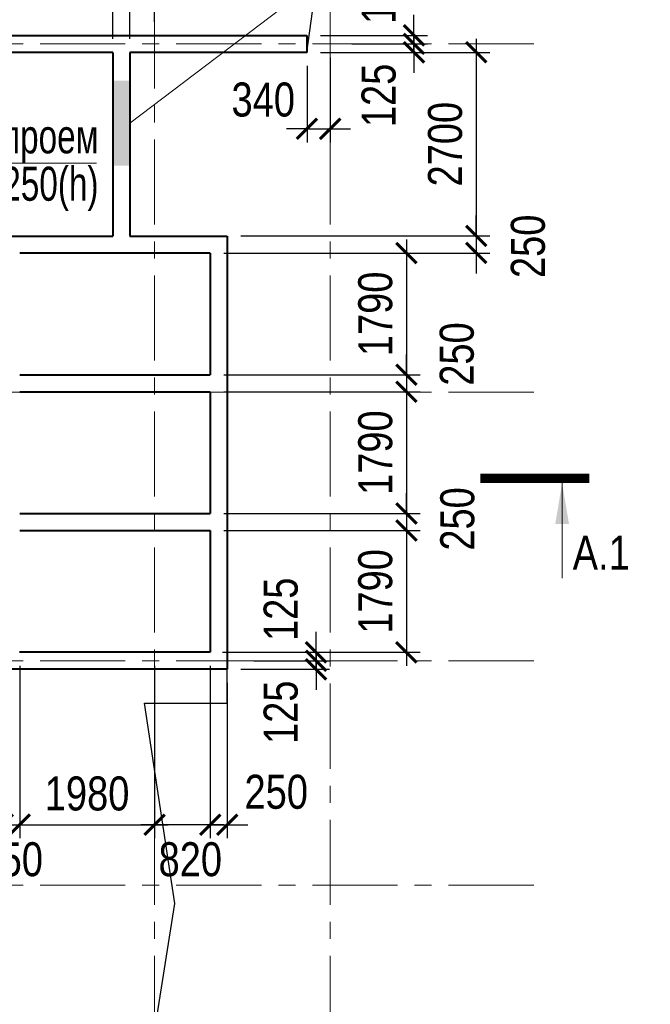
# Model space of a CAD drawing. Header units: inches. Extents: x -7218622 to -7066149, y 5758361 to 6202306.
# Tile 22 of 40: x -7137105 to -7127844, y 5876680 to 5891155. Entities that reach past the tile are written whole.
import ezdxf
from ezdxf.enums import TextEntityAlignment as Align

# ---------------------------------------------------------------- set-up
doc = ezdxf.new("R2010")
doc.units = ezdxf.units.IN
doc.header["$LTSCALE"] = 1000
doc.header["$MEASUREMENT"] = 0
doc.linetypes.add('CENTER', pattern=[2, 1.25, -0.25, 0.25, -0.25])
for name, color, linetype, lineweight in [('СК-040-С(тены)', 12, 'Continuous', 40), ('СК-050-П(литы перекрытия)', 3, 'Continuous', 30), ('СК-100-О(си)', 7, 'CENTER', 15), ('СК-110-О-РАЗМЕРЫ', 7, 'Continuous', 15), ('СК-400-Т(екст)', 7, 'Continuous', 20), ('СК-500-С(ечения)', 5, 'Continuous', 40), ('СК-600-Ш(триховка', 7, 'Continuous', 15)]:
    doc.layers.add(name, color=color, linetype=linetype, lineweight=lineweight)
doc.styles.add('ARIAL_annotative', font='arial.ttf', dxfattribs={"width": 0.8, "height": 2.5})
doc.styles.add('RUSS', font='arial.ttf', dxfattribs={"width": 0.8})
doc.dimstyles.new('100-200', dxfattribs={"dimscale": 0, "dimtxt": 500, "dimasz": 300, "dimexe": 200, "dimexo": 200, "dimgap": 200, "dimtad": 1, "dimdec": 0, "dimzin": 0, "dimdsep": 46, "dimtxsty": 'RUSS', "dimblk": 'ARCHTICK', "dimcen": 0.096, "dimdle": 200, "dimclrd": 7, "dimclre": 7, "dimclrt": 256, "dimadec": 0, "dimazin": 0, "dimtfac": 1, "dimtdec": 0, "dimtmove": 2, "dimatfit": 3, "dimldrblk": 'OBLIQUE', "dimfxl": 1, "dimtolj": 1, "dimtzin": 0, "dimarcsym": 0})

# ---------------------------------------------------------------- blocks, each defined once
blk = doc.blocks.new('_ArchTick')
at = {"color": 0, "linetype": 'ByBlock', "const_width": 0.15}
blk.add_lwpolyline([(-0.5, -0.5), (0.5, 0.5)], dxfattribs=at)
blk = doc.blocks.new('*D259')
at = {"layer": 'Defpoints', "color": 0, "transparency": 16777216}
for p in [(-7137355, 5880758), (-7137105, 5880758), (-7137105, 5879320)]:
    blk.add_point(p, dxfattribs=at)
at = {"layer": 'СК-110-О-РАЗМЕРЫ', "color": 7, "lineweight": -2, "transparency": 16777216}
for p, q in [((-7137355, 5880558), (-7137355, 5879120)), ((-7137105, 5880558), (-7137105, 5879120)), ((-7137355, 5879320), (-7137655, 5879320)), ((-7137355, 5879320), (-7137105, 5879320)), ((-7137105, 5879320), (-7136805, 5879320))]:
    blk.add_line(p, q, dxfattribs=at)
at = {"layer": 'СК-110-О-РАЗМЕРЫ', "color": 7, "lineweight": -2, "transparency": 16777216, "xscale": 300, "yscale": 300, "zscale": 300}
blk.add_blockref('_ArchTick', (-7137355, 5879320), dxfattribs=at)
at = {"layer": 'СК-110-О-РАЗМЕРЫ', "color": 7, "lineweight": -2, "transparency": 16777216, "xscale": 300, "yscale": 300, "zscale": 300, "rotation": 180}
blk.add_blockref('_ArchTick', (-7137105, 5879320), dxfattribs=at)
at = {"layer": 'СК-110-О-РАЗМЕРЫ', "transparency": 16777216, "insert": (-7137229, 5878809), "char_height": 500, "attachment_point": 5, "style": 'RUSS'}
blk.add_mtext('\\A1;250', dxfattribs=at)
blk = doc.blocks.new('_Oblique')
at = {"color": 0, "linetype": 'ByBlock', "lineweight": -2}
blk.add_line((-0.5, -0.5), (0.5, 0.5), dxfattribs=at)
blk = doc.blocks.new('*D178')
at = {"layer": 'Defpoints', "color": 0, "transparency": 16777216}
for p in [(-7132887, 5890925), (-7132427, 5890800), (-7131314, 5890800)]:
    blk.add_point(p, dxfattribs=at)
at = {"layer": 'СК-110-О-РАЗМЕРЫ', "color": 7, "lineweight": -2, "transparency": 16777216}
for p, q in [((-7131314, 5890925), (-7131314, 5891225)), ((-7132687, 5890925), (-7131114, 5890925)), ((-7132227, 5890800), (-7131114, 5890800)), ((-7131314, 5890925), (-7131314, 5890800)), ((-7131314, 5890800), (-7131314, 5890500))]:
    blk.add_line(p, q, dxfattribs=at)
at = {"layer": 'СК-110-О-РАЗМЕРЫ', "color": 7, "lineweight": -2, "transparency": 16777216, "xscale": 300, "yscale": 300, "zscale": 300}
for p, rotation in [((-7131314, 5890925), 270), ((-7131314, 5890800), 90)]:
    blk.add_blockref('_ArchTick', p, dxfattribs=dict(at, rotation=rotation))
at = {"layer": 'СК-110-О-РАЗМЕРЫ', "transparency": 16777216, "insert": (-7131831, 5891557), "char_height": 500, "attachment_point": 5, "rotation": 90, "style": 'RUSS'}
blk.add_mtext('\\A1;125', dxfattribs=at)
blk = doc.blocks.new('*D179')
at = {"layer": 'Defpoints', "color": 0, "transparency": 16777216}
for p in [(-7132427, 5890800), (-7131314, 5890800), (-7132887, 5890675)]:
    blk.add_point(p, dxfattribs=at)
at = {"layer": 'СК-110-О-РАЗМЕРЫ', "color": 7, "lineweight": -2, "transparency": 16777216}
for p, q in [((-7131314, 5890800), (-7131314, 5891100)), ((-7132227, 5890800), (-7131114, 5890800)), ((-7131314, 5890675), (-7131314, 5890800)), ((-7132687, 5890675), (-7131114, 5890675)), ((-7131314, 5890675), (-7131314, 5890375))]:
    blk.add_line(p, q, dxfattribs=at)
at = {"layer": 'СК-110-О-РАЗМЕРЫ', "color": 7, "lineweight": -2, "transparency": 16777216, "xscale": 300, "yscale": 300, "zscale": 300}
for p, rotation in [((-7131314, 5890800), 270), ((-7131314, 5890675), 90)]:
    blk.add_blockref('_ArchTick', p, dxfattribs=dict(at, rotation=rotation))
at = {"layer": 'СК-110-О-РАЗМЕРЫ', "transparency": 16777216, "insert": (-7131831, 5890042), "char_height": 500, "attachment_point": 5, "rotation": 90, "style": 'RUSS'}
blk.add_mtext('\\A1;125', dxfattribs=at)
blk = doc.blocks.new('*D165')
at = {"layer": 'Defpoints', "color": 0, "transparency": 16777216}
for p in [(-7134326, 5881855), (-7133865, 5881730), (-7132753, 5881730)]:
    blk.add_point(p, dxfattribs=at)
at = {"layer": 'СК-110-О-РАЗМЕРЫ', "color": 7, "lineweight": -2, "transparency": 16777216}
for p, q in [((-7132753, 5881855), (-7132753, 5882155)), ((-7134126, 5881855), (-7132553, 5881855)), ((-7132753, 5881855), (-7132753, 5881730)), ((-7133665, 5881730), (-7132553, 5881730)), ((-7132753, 5881730), (-7132753, 5881430))]:
    blk.add_line(p, q, dxfattribs=at)
at = {"layer": 'СК-110-О-РАЗМЕРЫ', "color": 7, "lineweight": -2, "transparency": 16777216, "xscale": 300, "yscale": 300, "zscale": 300}
for p, rotation in [((-7132753, 5881855), 270), ((-7132753, 5881730), 90)]:
    blk.add_blockref('_ArchTick', p, dxfattribs=dict(at, rotation=rotation))
at = {"layer": 'СК-110-О-РАЗМЕРЫ', "transparency": 16777216, "insert": (-7133269, 5882487), "char_height": 500, "attachment_point": 5, "rotation": 90, "style": 'RUSS'}
blk.add_mtext('\\A1;125', dxfattribs=at)
blk = doc.blocks.new('*D166')
at = {"layer": 'Defpoints', "color": 0, "transparency": 16777216}
for p in [(-7133865, 5881730), (-7132753, 5881730), (-7134056, 5881605)]:
    blk.add_point(p, dxfattribs=at)
at = {"layer": 'СК-110-О-РАЗМЕРЫ', "color": 7, "lineweight": -2, "transparency": 16777216}
for p, q in [((-7132753, 5881730), (-7132753, 5882030)), ((-7133665, 5881730), (-7132553, 5881730)), ((-7132753, 5881605), (-7132753, 5881730)), ((-7133856, 5881605), (-7132553, 5881605)), ((-7132753, 5881605), (-7132753, 5881305))]:
    blk.add_line(p, q, dxfattribs=at)
at = {"layer": 'СК-110-О-РАЗМЕРЫ', "color": 7, "lineweight": -2, "transparency": 16777216, "xscale": 300, "yscale": 300, "zscale": 300}
for p, rotation in [((-7132753, 5881730), 270), ((-7132753, 5881605), 90)]:
    blk.add_blockref('_ArchTick', p, dxfattribs=dict(at, rotation=rotation))
at = {"layer": 'СК-110-О-РАЗМЕРЫ', "transparency": 16777216, "insert": (-7133269, 5880973), "char_height": 500, "attachment_point": 5, "rotation": 90, "style": 'RUSS'}
blk.add_mtext('\\A1;125', dxfattribs=at)
blk = doc.blocks.new('*D167')
at = {"layer": 'Defpoints', "color": 0, "transparency": 16777216}
for p in [(-7132887, 5890675), (-7134056, 5887975), (-7130400, 5887975)]:
    blk.add_point(p, dxfattribs=at)
at = {"layer": 'СК-110-О-РАЗМЕРЫ', "color": 7, "lineweight": -2, "transparency": 16777216}
for p, q in [((-7130400, 5890875), (-7130400, 5887775)), ((-7132687, 5890675), (-7130200, 5890675)), ((-7133856, 5887975), (-7130200, 5887975))]:
    blk.add_line(p, q, dxfattribs=at)
at = {"layer": 'СК-110-О-РАЗМЕРЫ', "color": 7, "lineweight": -2, "transparency": 16777216, "xscale": 300, "yscale": 300, "zscale": 300}
for p, rotation in [((-7130400, 5890675), 90), ((-7130400, 5887975), 270)]:
    blk.add_blockref('_ArchTick', p, dxfattribs=dict(at, rotation=rotation))
at = {"layer": 'СК-110-О-РАЗМЕРЫ', "transparency": 16777216, "insert": (-7130855, 5889325), "char_height": 500, "attachment_point": 5, "rotation": 90, "style": 'RUSS'}
blk.add_mtext('\\A1;2700', dxfattribs=at)
blk = doc.blocks.new('*D168')
at = {"layer": 'Defpoints', "color": 0, "transparency": 16777216}
for p in [(-7134056, 5887975), (-7134306, 5887725), (-7130400, 5887725)]:
    blk.add_point(p, dxfattribs=at)
at = {"layer": 'СК-110-О-РАЗМЕРЫ', "color": 7, "lineweight": -2, "transparency": 16777216}
for p, q in [((-7130400, 5887975), (-7130400, 5888275)), ((-7133856, 5887975), (-7130200, 5887975)), ((-7130400, 5887975), (-7130400, 5887725)), ((-7134106, 5887725), (-7130200, 5887725)), ((-7130400, 5887725), (-7130400, 5887425))]:
    blk.add_line(p, q, dxfattribs=at)
at = {"layer": 'СК-110-О-РАЗМЕРЫ', "color": 7, "lineweight": -2, "transparency": 16777216, "xscale": 300, "yscale": 300, "zscale": 300}
for p, rotation in [((-7130400, 5887975), 270), ((-7130400, 5887725), 90)]:
    blk.add_blockref('_ArchTick', p, dxfattribs=dict(at, rotation=rotation))
at = {"layer": 'СК-110-О-РАЗМЕРЫ', "transparency": 16777216, "insert": (-7129638, 5887823), "char_height": 500, "attachment_point": 5, "rotation": 90, "style": 'RUSS'}
blk.add_mtext('\\A1;250', dxfattribs=at)
blk = doc.blocks.new('*D215')
at = {"layer": 'Defpoints', "color": 0, "transparency": 16777216}
for p in [(-7134306, 5887725), (-7134306, 5885935), (-7131425, 5885935)]:
    blk.add_point(p, dxfattribs=at)
at = {"layer": 'СК-110-О-РАЗМЕРЫ', "color": 7, "lineweight": -2, "transparency": 16777216}
for p, q in [((-7131425, 5887925), (-7131425, 5885735)), ((-7134106, 5887725), (-7131225, 5887725)), ((-7134106, 5885935), (-7131225, 5885935))]:
    blk.add_line(p, q, dxfattribs=at)
at = {"layer": 'СК-110-О-РАЗМЕРЫ', "color": 7, "lineweight": -2, "transparency": 16777216, "xscale": 300, "yscale": 300, "zscale": 300}
for p, rotation in [((-7131425, 5887725), 90), ((-7131425, 5885935), 270)]:
    blk.add_blockref('_ArchTick', p, dxfattribs=dict(at, rotation=rotation))
at = {"layer": 'СК-110-О-РАЗМЕРЫ', "transparency": 16777216, "insert": (-7131880, 5886830), "char_height": 500, "attachment_point": 5, "rotation": 90, "style": 'RUSS'}
blk.add_mtext('\\A1;1790', dxfattribs=at)
blk = doc.blocks.new('*D216')
at = {"layer": 'Defpoints', "color": 0, "transparency": 16777216}
for p in [(-7134306, 5885935), (-7134306, 5885685), (-7131425, 5885685)]:
    blk.add_point(p, dxfattribs=at)
at = {"layer": 'СК-110-О-РАЗМЕРЫ', "color": 7, "lineweight": -2, "transparency": 16777216}
for p, q in [((-7131425, 5885935), (-7131425, 5886235)), ((-7134106, 5885935), (-7131225, 5885935)), ((-7131425, 5885935), (-7131425, 5885685)), ((-7134106, 5885685), (-7131225, 5885685)), ((-7131425, 5885685), (-7131425, 5885385))]:
    blk.add_line(p, q, dxfattribs=at)
at = {"layer": 'СК-110-О-РАЗМЕРЫ', "color": 7, "lineweight": -2, "transparency": 16777216, "xscale": 300, "yscale": 300, "zscale": 300}
for p, rotation in [((-7131425, 5885935), 270), ((-7131425, 5885685), 90)]:
    blk.add_blockref('_ArchTick', p, dxfattribs=dict(at, rotation=rotation))
at = {"layer": 'СК-110-О-РАЗМЕРЫ', "transparency": 16777216, "insert": (-7130683, 5886240), "char_height": 500, "attachment_point": 5, "rotation": 90, "style": 'RUSS'}
blk.add_mtext('\\A1;250', dxfattribs=at)
blk = doc.blocks.new('*D217')
at = {"layer": 'Defpoints', "color": 0, "transparency": 16777216}
for p in [(-7134306, 5885685), (-7134306, 5883895), (-7131425, 5883895)]:
    blk.add_point(p, dxfattribs=at)
at = {"layer": 'СК-110-О-РАЗМЕРЫ', "color": 7, "lineweight": -2, "transparency": 16777216}
for p, q in [((-7131425, 5885885), (-7131425, 5883695)), ((-7134106, 5885685), (-7131225, 5885685)), ((-7134106, 5883895), (-7131225, 5883895))]:
    blk.add_line(p, q, dxfattribs=at)
at = {"layer": 'СК-110-О-РАЗМЕРЫ', "color": 7, "lineweight": -2, "transparency": 16777216, "xscale": 300, "yscale": 300, "zscale": 300}
for p, rotation in [((-7131425, 5885685), 90), ((-7131425, 5883895), 270)]:
    blk.add_blockref('_ArchTick', p, dxfattribs=dict(at, rotation=rotation))
at = {"layer": 'СК-110-О-РАЗМЕРЫ', "transparency": 16777216, "insert": (-7131880, 5884790), "char_height": 500, "attachment_point": 5, "rotation": 90, "style": 'RUSS'}
blk.add_mtext('\\A1;1790', dxfattribs=at)
blk = doc.blocks.new('*D218')
at = {"layer": 'Defpoints', "color": 0, "transparency": 16777216}
for p in [(-7134306, 5883895), (-7134306, 5883645), (-7131425, 5883645)]:
    blk.add_point(p, dxfattribs=at)
at = {"layer": 'СК-110-О-РАЗМЕРЫ', "color": 7, "lineweight": -2, "transparency": 16777216}
for p, q in [((-7131425, 5883895), (-7131425, 5884195)), ((-7134106, 5883895), (-7131225, 5883895)), ((-7131425, 5883895), (-7131425, 5883645)), ((-7134106, 5883645), (-7131225, 5883645)), ((-7131425, 5883645), (-7131425, 5883345))]:
    blk.add_line(p, q, dxfattribs=at)
at = {"layer": 'СК-110-О-РАЗМЕРЫ', "color": 7, "lineweight": -2, "transparency": 16777216, "xscale": 300, "yscale": 300, "zscale": 300}
for p, rotation in [((-7131425, 5883895), 270), ((-7131425, 5883645), 90)]:
    blk.add_blockref('_ArchTick', p, dxfattribs=dict(at, rotation=rotation))
at = {"layer": 'СК-110-О-РАЗМЕРЫ', "transparency": 16777216, "insert": (-7130675, 5883815), "char_height": 500, "attachment_point": 5, "rotation": 90, "style": 'RUSS'}
blk.add_mtext('\\A1;250', dxfattribs=at)
blk = doc.blocks.new('*D219')
at = {"layer": 'Defpoints', "color": 0, "transparency": 16777216}
for p in [(-7134306, 5883645), (-7134306, 5881855), (-7131425, 5881855)]:
    blk.add_point(p, dxfattribs=at)
at = {"layer": 'СК-110-О-РАЗМЕРЫ', "color": 7, "lineweight": -2, "transparency": 16777216}
for p, q in [((-7131425, 5883845), (-7131425, 5881655)), ((-7134106, 5883645), (-7131225, 5883645)), ((-7134106, 5881855), (-7131225, 5881855))]:
    blk.add_line(p, q, dxfattribs=at)
at = {"layer": 'СК-110-О-РАЗМЕРЫ', "color": 7, "lineweight": -2, "transparency": 16777216, "xscale": 300, "yscale": 300, "zscale": 300}
for p, rotation in [((-7131425, 5883645), 90), ((-7131425, 5881855), 270)]:
    blk.add_blockref('_ArchTick', p, dxfattribs=dict(at, rotation=rotation))
at = {"layer": 'СК-110-О-РАЗМЕРЫ', "transparency": 16777216, "insert": (-7131880, 5882750), "char_height": 500, "attachment_point": 5, "rotation": 90, "style": 'RUSS'}
blk.add_mtext('\\A1;1790', dxfattribs=at)
blk = doc.blocks.new('*D220')
at = {"layer": 'Defpoints', "color": 0, "transparency": 16777216}
for p in [(-7135486, 5891774), (-7135736, 5890675), (-7135486, 5890675)]:
    blk.add_point(p, dxfattribs=at)
at = {"layer": 'СК-110-О-РАЗМЕРЫ', "color": 7, "lineweight": -2, "transparency": 16777216}
for p, q in [((-7135736, 5890875), (-7135736, 5891974)), ((-7135486, 5890875), (-7135486, 5891974)), ((-7135736, 5891774), (-7136036, 5891774)), ((-7135736, 5891774), (-7135486, 5891774)), ((-7135486, 5891774), (-7135186, 5891774))]:
    blk.add_line(p, q, dxfattribs=at)
at = {"layer": 'СК-110-О-РАЗМЕРЫ', "color": 7, "lineweight": -2, "transparency": 16777216, "xscale": 300, "yscale": 300, "zscale": 300}
blk.add_blockref('_ArchTick', (-7135736, 5891774), dxfattribs=at)
at = {"layer": 'СК-110-О-РАЗМЕРЫ', "color": 7, "lineweight": -2, "transparency": 16777216, "xscale": 300, "yscale": 300, "zscale": 300, "rotation": 180}
blk.add_blockref('_ArchTick', (-7135486, 5891774), dxfattribs=at)
at = {"layer": 'СК-110-О-РАЗМЕРЫ', "transparency": 16777216, "insert": (-7136059, 5892376), "char_height": 500, "attachment_point": 5, "style": 'RUSS'}
blk.add_mtext('\\A1;250', dxfattribs=at)
blk = doc.blocks.new('*D221')
at = {"layer": 'Defpoints', "color": 0, "transparency": 16777216}
for p in [(-7135125, 5891774), (-7135125, 5890925), (-7135486, 5890675)]:
    blk.add_point(p, dxfattribs=at)
at = {"layer": 'СК-110-О-РАЗМЕРЫ', "color": 7, "lineweight": -2, "transparency": 16777216}
for p, q in [((-7135486, 5890875), (-7135486, 5891974)), ((-7135125, 5891125), (-7135125, 5891974)), ((-7135486, 5891774), (-7135786, 5891774)), ((-7135486, 5891774), (-7135125, 5891774)), ((-7135125, 5891774), (-7134825, 5891774))]:
    blk.add_line(p, q, dxfattribs=at)
at = {"layer": 'СК-110-О-РАЗМЕРЫ', "color": 7, "lineweight": -2, "transparency": 16777216, "xscale": 300, "yscale": 300, "zscale": 300}
blk.add_blockref('_ArchTick', (-7135486, 5891774), dxfattribs=at)
at = {"layer": 'СК-110-О-РАЗМЕРЫ', "color": 7, "lineweight": -2, "transparency": 16777216, "xscale": 300, "yscale": 300, "zscale": 300, "rotation": 180}
blk.add_blockref('_ArchTick', (-7135125, 5891774), dxfattribs=at)
at = {"layer": 'СК-110-О-РАЗМЕРЫ', "transparency": 16777216, "insert": (-7134550, 5892395), "char_height": 500, "attachment_point": 5, "style": 'RUSS'}
blk.add_mtext('\\A1;360', dxfattribs=at)
blk = doc.blocks.new('*D222')
at = {"layer": 'Defpoints', "color": 0, "transparency": 16777216}
for p in [(-7137105, 5881855), (-7135125, 5881855), (-7135125, 5879320)]:
    blk.add_point(p, dxfattribs=at)
at = {"layer": 'СК-110-О-РАЗМЕРЫ', "color": 7, "lineweight": -2, "transparency": 16777216}
for p, q in [((-7137105, 5881655), (-7137105, 5879120)), ((-7135125, 5881655), (-7135125, 5879120)), ((-7137305, 5879320), (-7134925, 5879320))]:
    blk.add_line(p, q, dxfattribs=at)
at = {"layer": 'СК-110-О-РАЗМЕРЫ', "color": 7, "lineweight": -2, "transparency": 16777216, "xscale": 300, "yscale": 300, "zscale": 300, "rotation": 180}
blk.add_blockref('_ArchTick', (-7137105, 5879320), dxfattribs=at)
at = {"layer": 'СК-110-О-РАЗМЕРЫ', "color": 7, "lineweight": -2, "transparency": 16777216, "xscale": 300, "yscale": 300, "zscale": 300}
blk.add_blockref('_ArchTick', (-7135125, 5879320), dxfattribs=at)
at = {"layer": 'СК-110-О-РАЗМЕРЫ', "transparency": 16777216, "insert": (-7136115, 5879776), "char_height": 500, "attachment_point": 5, "style": 'RUSS'}
blk.add_mtext('\\A1;1980', dxfattribs=at)
blk = doc.blocks.new('*D223')
at = {"layer": 'Defpoints', "color": 0, "transparency": 16777216}
for p in [(-7134306, 5881855), (-7135125, 5881105), (-7135125, 5879320)]:
    blk.add_point(p, dxfattribs=at)
at = {"layer": 'СК-110-О-РАЗМЕРЫ', "color": 7, "lineweight": -2, "transparency": 16777216}
for p, q in [((-7134306, 5881655), (-7134306, 5879120)), ((-7135125, 5880905), (-7135125, 5879120)), ((-7134106, 5879320), (-7135325, 5879320))]:
    blk.add_line(p, q, dxfattribs=at)
at = {"layer": 'СК-110-О-РАЗМЕРЫ', "color": 7, "lineweight": -2, "transparency": 16777216, "xscale": 300, "yscale": 300, "zscale": 300, "rotation": 180}
blk.add_blockref('_ArchTick', (-7135125, 5879320), dxfattribs=at)
at = {"layer": 'СК-110-О-РАЗМЕРЫ', "color": 7, "lineweight": -2, "transparency": 16777216, "xscale": 300, "yscale": 300, "zscale": 300}
blk.add_blockref('_ArchTick', (-7134306, 5879320), dxfattribs=at)
at = {"layer": 'СК-110-О-РАЗМЕРЫ', "transparency": 16777216, "insert": (-7134599, 5878809), "char_height": 500, "attachment_point": 5, "style": 'RUSS'}
blk.add_mtext('\\A1;820', dxfattribs=at)
blk = doc.blocks.new('*D198')
at = {"layer": 'Defpoints', "color": 0, "transparency": 16777216}
for p in [(-7134306, 5881855), (-7134056, 5881605), (-7134056, 5879320)]:
    blk.add_point(p, dxfattribs=at)
at = {"layer": 'СК-110-О-РАЗМЕРЫ', "color": 7, "lineweight": -2, "transparency": 16777216}
for p, q in [((-7134306, 5881655), (-7134306, 5879120)), ((-7134056, 5881405), (-7134056, 5879120)), ((-7134306, 5879320), (-7134606, 5879320)), ((-7134306, 5879320), (-7134056, 5879320)), ((-7134056, 5879320), (-7133756, 5879320))]:
    blk.add_line(p, q, dxfattribs=at)
at = {"layer": 'СК-110-О-РАЗМЕРЫ', "color": 7, "lineweight": -2, "transparency": 16777216, "xscale": 300, "yscale": 300, "zscale": 300}
blk.add_blockref('_ArchTick', (-7134306, 5879320), dxfattribs=at)
at = {"layer": 'СК-110-О-РАЗМЕРЫ', "color": 7, "lineweight": -2, "transparency": 16777216, "xscale": 300, "yscale": 300, "zscale": 300, "rotation": 180}
blk.add_blockref('_ArchTick', (-7134056, 5879320), dxfattribs=at)
at = {"layer": 'СК-110-О-РАЗМЕРЫ', "transparency": 16777216, "insert": (-7133337, 5879801), "char_height": 500, "attachment_point": 5, "style": 'RUSS'}
blk.add_mtext('\\A1;250', dxfattribs=at)
blk = doc.blocks.new('*D533')
at = {"layer": 'Defpoints', "color": 0, "transparency": 16777216}
for p in [(-7132545, 5890800), (-7132885, 5890675), (-7132545, 5889551)]:
    blk.add_point(p, dxfattribs=at)
at = {"layer": 'СК-110-О-РАЗМЕРЫ', "color": 7, "lineweight": -2, "transparency": 16777216}
for p, q in [((-7132545, 5890600), (-7132545, 5889351)), ((-7132885, 5890475), (-7132885, 5889351)), ((-7132885, 5889551), (-7133185, 5889551)), ((-7132885, 5889551), (-7132545, 5889551)), ((-7132545, 5889551), (-7132245, 5889551))]:
    blk.add_line(p, q, dxfattribs=at)
at = {"layer": 'СК-110-О-РАЗМЕРЫ', "color": 7, "lineweight": -2, "transparency": 16777216, "xscale": 300, "yscale": 300, "zscale": 300}
blk.add_blockref('_ArchTick', (-7132885, 5889551), dxfattribs=at)
at = {"layer": 'СК-110-О-РАЗМЕРЫ', "color": 7, "lineweight": -2, "transparency": 16777216, "xscale": 300, "yscale": 300, "zscale": 300, "rotation": 180}
blk.add_blockref('_ArchTick', (-7132545, 5889551), dxfattribs=at)
at = {"layer": 'СК-110-О-РАЗМЕРЫ', "transparency": 16777216, "insert": (-7133528, 5889978), "char_height": 500, "attachment_point": 5, "style": 'RUSS'}
blk.add_mtext('\\A1;340', dxfattribs=at)
blk = doc.blocks.new('Сечение')
at = {"layer": 'СК-500-С(ечения)', "linetype": 'Continuous', "lineweight": 15, "ltscale": 100}
blk.add_line((-200, -35), (-200, -735), dxfattribs=at)
at = {"layer": 'СК-500-С(ечения)', "linetype": 'Continuous', "ltscale": 100, "const_width": 70}
blk.add_lwpolyline([(-400, 0), (400, 0)], dxfattribs=at)
at = {"layer": 'СК-500-С(ечения)', "linetype": 'Continuous', "ltscale": 100}
blk.add_solid([(-200, -35), (-250.3, -335.5), (-149.7, -335.5)], dxfattribs=at)
blk = doc.blocks.new('*U535')
at = {"layer": 'СК-400-Т(екст)', "ltscale": 100, "xscale": -0.009999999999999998, "yscale": 0.009999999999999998, "zscale": 0.01, "rotation": 6.149580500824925e-05}
blk.add_blockref('Сечение', (126.147, 0), dxfattribs=at)
at = {"layer": 'СК-500-С(ечения)', "color": 0, "ltscale": 100, "style": 'ARIAL_annotative', "width": 0.8}
blk.add_attdef('НОМЕР_СЕЧЕНИЯ_1_1(НОМЕР_ЛИСТА)', text='', height=2.5, rotation=0.00006, dxfattribs=at).set_placement((1.226, -6.74), align=Align.RIGHT)
blk.add_attdef('НОМЕР_СЕЧЕНИЯ_2_1(НОМЕР_ЛИСТА)', text='', height=2.5, rotation=0.00006, dxfattribs=at).set_placement((128.921, -7.48), align=Align.BOTTOM_LEFT)

msp = doc.modelspace()

# ---------------------------------------------------------------- linework, layer by layer
at = {"layer": 'СК-040-С(тены)'}
for p, q in [((-7143285.4, 5890924.6), (-7132887, 5890924.6)), ((-7132887, 5890924.6), (-7132887, 5890674.6)), ((-7135735.7, 5890674.6), (-7141950.3, 5890674.6)), ((-7135735.7, 5890674.6), (-7135735.7, 5887974.6)), ((-7132887, 5890674.6), (-7135485.7, 5890674.6)), ((-7135485.7, 5890674.6), (-7135485.7, 5887974.6)), ((-7141950.3, 5887974.6), (-7135735.7, 5887974.6)), ((-7135485.7, 5887974.6), (-7134055.7, 5887974.6)), ((-7134055.7, 5887974.6), (-7134055.7, 5881604.8)), ((-7134305.7, 5887724.6), (-7137103.7, 5887724.6)), ((-7134305.7, 5887724.6), (-7134305.7, 5885934.7)), ((-7137103.7, 5885934.7), (-7134305.7, 5885934.7)), ((-7137103.7, 5885684.7), (-7134305.7, 5885684.7)), ((-7134305.7, 5885684.7), (-7134305.7, 5883894.7)), ((-7137103.7, 5883894.7), (-7134305.7, 5883894.7)), ((-7137103.7, 5883644.7), (-7134305.7, 5883644.7)), ((-7134305.7, 5883644.7), (-7134305.7, 5881854.8)), ((-7134305.7, 5881854.8), (-7137105.4, 5881854.8)), ((-7134055.7, 5881604.8), (-7143285.4, 5881604.8))]:
    msp.add_line(p, q, dxfattribs=at)
at = {"layer": 'СК-050-П(литы перекрытия)'}
for points in [[(-7135485.7, 5887974.6), (-7135485.7, 5890674.6), (-7132887, 5890674.6), (-7132491.3, 5893549.1), (-7133021.1, 5897397.8), (-7132491.3, 5901801.5), (-7133022.1, 5905252.2), (-7132201.7, 5909432.9), (-7136761.6, 5908612.1), (-7139721.6, 5909142.1), (-7142680.3, 5908612.1), (-7145641.6, 5909142.1), (-7148601.6, 5908612.1), (-7153217.5, 5909434), (-7152393.7, 5904851.6), (-7152924.2, 5901198.6), (-7152394.2, 5897399.2), (-7152924.3, 5893550), (-7152394.2, 5889699.5), (-7152924.1, 5886049.6), (-7152394.1, 5882399.6), (-7152924.1, 5878748.8), (-7152394, 5875098.9)], [(-7135485.7, 5887974.6), (-7134055.7, 5887974.6)], [(-7135357.6, 5874784), (-7134827.4, 5878160), (-7135273.7, 5881104.8), (-7134055.7, 5881104.8), (-7134055.7, 5887974.6)]]:
    msp.add_lwpolyline(points, dxfattribs=at)
at = {"layer": 'СК-100-О(си)', "linetype": 'CENTER'}
for p, q in [((-7135125.3, 5911393.9), (-7135125.3, 5859887.7)), ((-7132545.3, 5911393.9), (-7132545.3, 5859887.7)), ((-7156805.8, 5890799.6), (-7129480.8, 5890799.6)), ((-7156805.8, 5885679.5), (-7129480.8, 5885679.5)), ((-7156805.8, 5881729.8), (-7129480.8, 5881729.8)), ((-7156805.8, 5878429.8), (-7129480.8, 5878429.8))]:
    msp.add_line(p, q, dxfattribs=at)
at = {"layer": 'СК-110-О-РАЗМЕРЫ'}
msp.add_line((-7139521.9, 5889044.1), (-7135978.1, 5889044.1), dxfattribs=at)
at = {"layer": 'СК-400-Т(екст)', "color": 7}
msp.add_lwpolyline([(-7127843.7, 5892537.2), (-7131666.6, 5892537.2), (-7135485.7, 5889633.8)], dxfattribs=at)
at = {"layer": 'СК-600-Ш(триховка', "color": 7}
msp.add_solid([(-7135735.7, 5889008.8), (-7135485.7, 5889008.8), (-7135735.7, 5890258.8), (-7135485.7, 5890258.8)], dxfattribs=at)

# ---------------------------------------------------------------- block references
at = {"layer": 'СК-500-С(ечения)'}
ref = msp.add_blockref('*U535', (-7154767.9, 5884413.4), dxfattribs=dict(at, xscale=200, yscale=200, zscale=200, rotation=359.9999385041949))
ref.add_attrib('НОМЕР_СЕЧЕНИЯ_2_1(НОМЕР_ЛИСТА)', 'А.1', dxfattribs={"color": 0, "ltscale": 100, "height": 500, "style": 'ARIAL_annotative', "width": 0.8}).set_placement((-7128983.7, 5882917.4), align=Align.BOTTOM_LEFT)

# ---------------------------------------------------------------- texts
at = {"layer": 'СК-400-Т(екст)', "color": 7, "insert": (-7140482.8, 5889689.8), "char_height": 500, "width": 4535.799, "attachment_point": 1, "line_spacing_factor": 0.835689, "style": 'RUSS'}
msp.add_mtext('\\pxqr;{\\W0.7;Дверной проем\\P1050х2250(h)}', dxfattribs=at)

# ---------------------------------------------------------------- dimensions: what is measured, and where the dimension line sits
at = {"layer": 'СК-110-О-РАЗМЕРЫ'}
for base, p1, p2, picture, middle in [((-7135485.7, 5891774.2), (-7135735.7, 5890674.6), (-7135485.7, 5890674.6), '*D220', (-7136059.4, 5892376.4)), ((-7135125.3, 5891774.2), (-7135485.7, 5890674.6), (-7135125.3, 5890924.6), '*D221', (-7134549.8, 5892395.1)), ((-7132545.3, 5889551.1), (-7132885, 5890674.6), (-7132545.3, 5890799.6), '*D533', (-7133527.9, 5889978.2)), ((-7135125.3, 5879320.1), (-7134305.7, 5881854.8), (-7135125.3, 5881104.8), '*D223', (-7134599.1, 5878808.8)), ((-7134055.7, 5879320.1), (-7134305.7, 5881854.8), (-7134055.7, 5881604.8), '*D198', (-7133336.7, 5879800.6)), ((-7137105.4, 5879320.4), (-7137355.4, 5880757.7), (-7137105.4, 5880757.7), '*D259', (-7137229.2, 5878808.8))]:
    dim = msp.add_linear_dim(base=base, p1=p1, p2=p2, dimstyle='100-200', override={"dimscale": 1}, dxfattribs=at)
    dim.commit()
    dim.dimension.update_dxf_attribs({"geometry": picture, "text_midpoint": middle, "dimtype": 160})
for base, p1, p2, angle, picture, middle in [((-7131314.5, 5890799.6), (-7132887, 5890924.6), (-7132426.6, 5890799.6), 90, '*D178', (-7131830.7, 5891556.8)), ((-7131314.5, 5890799.6), (-7132887, 5890674.6), (-7132426.6, 5890799.6), 270, '*D179', (-7131830.7, 5890042.4)), ((-7130399.9, 5887724.6), (-7134055.7, 5887974.6), (-7134305.7, 5887724.6), 90, '*D168', (-7129637.6, 5887822.7)), ((-7131424.7, 5885684.7), (-7134305.7, 5885934.7), (-7134305.7, 5885684.7), 90, '*D216', (-7130682.9, 5886240.1)), ((-7131424.7, 5883644.7), (-7134305.7, 5883894.7), (-7134305.7, 5883644.7), 90, '*D218', (-7130674.9, 5883815)), ((-7132753.2, 5881729.8), (-7134325.8, 5881854.8), (-7133865.4, 5881729.8), 90, '*D165', (-7133269.5, 5882486.9)), ((-7132753.2, 5881729.8), (-7134055.7, 5881604.8), (-7133865.4, 5881729.8), 270, '*D166', (-7133269.5, 5880972.6))]:
    dim = msp.add_linear_dim(base=base, p1=p1, p2=p2, angle=angle, dimstyle='100-200', override={"dimscale": 1}, dxfattribs=at)
    dim.commit()
    dim.dimension.update_dxf_attribs({"geometry": picture, "text_midpoint": middle, "dimtype": 160})
for base, p1, p2, picture, middle in [((-7130399.9, 5887974.6), (-7132887, 5890674.6), (-7134055.7, 5887974.6), '*D167', (-7130855.2, 5889324.6)), ((-7131424.7, 5885934.7), (-7134305.7, 5887724.6), (-7134305.7, 5885934.7), '*D215', (-7131880, 5886829.7)), ((-7131424.7, 5883894.7), (-7134305.7, 5885684.7), (-7134305.7, 5883894.7), '*D217', (-7131880, 5884789.7)), ((-7131424.7, 5881854.8), (-7134305.7, 5883644.7), (-7134305.7, 5881854.8), '*D219', (-7131880, 5882749.8))]:
    dim = msp.add_linear_dim(base=base, p1=p1, p2=p2, angle=90, dimstyle='100-200', override={"dimscale": 1}, dxfattribs=at)
    dim.commit()
    dim.dimension.update_dxf_attribs({"geometry": picture, "text_midpoint": middle})
dim = msp.add_linear_dim(base=(-7135125.3, 5879320.4), p1=(-7137105.4, 5881854.8), p2=(-7135125.3, 5881854.8), dimstyle='100-200', override={"dimscale": 1}, dxfattribs=at)
dim.commit()
dim.dimension.update_dxf_attribs({"geometry": '*D222', "text_midpoint": (-7136115.3, 5879775.7)})

doc.saveas('drawing.dxf')
